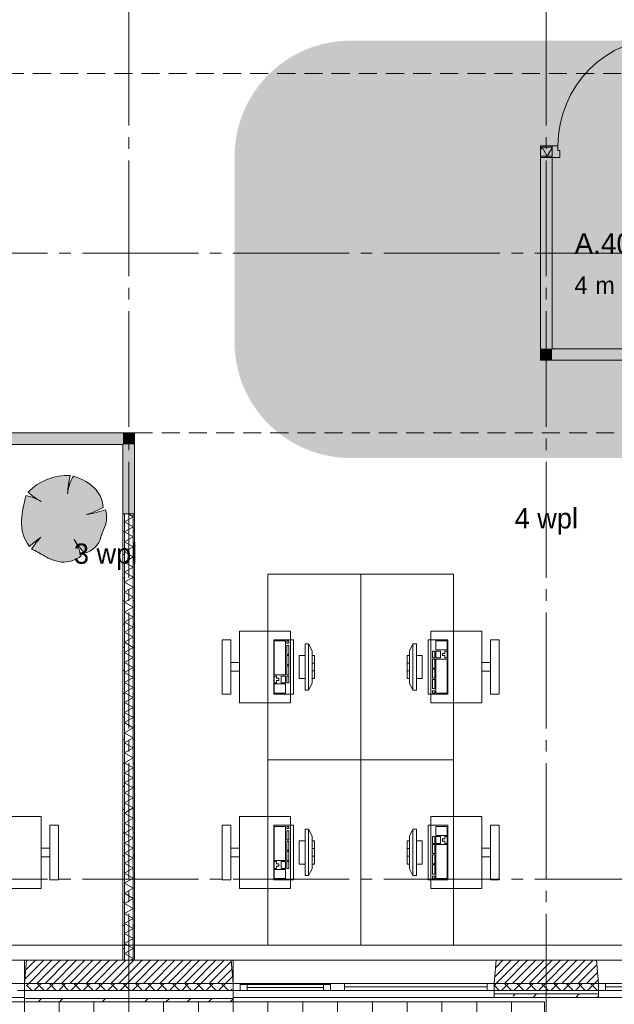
# Paper-space layout '19061B VOn 010b Plattegrond begane grond' of a CAD drawing. Header units: millimetres. Extents: x 10 to 1052, y 0 to 594.
# Tile 32 of 42: x 585 to 637, y 340 to 425. Entities that reach past the tile are written whole.
import ezdxf
from ezdxf.xclip import XClip

# ---------------------------------------------------------------- set-up
doc = ezdxf.new("R2010")
doc.units = ezdxf.units.MM
doc.header["$MEASUREMENT"] = 0
doc.header["$XCLIPFRAME"] = 0
for name, pattern in [('B0204', [13, 10, -1, 1, -1]), ('B0701', [2.3412, 1.56, -0.7812]), ('Wipeout_Contour', [1000, 0, -1000])]:
    doc.linetypes.add(name, pattern=pattern)
for name, color, linetype in [('21 Buitenwanden', 7, 'Continuous'), ('21 Buitenwanden Afdek-arcering', 7, 'Continuous'), ('21 Buitenwanden Doorsnede-arcering', 7, 'Continuous'), ('21 Buitenwanden Laagscheidingslijnen', 7, 'Continuous'), ('21 Buitenwanden Ramen', 7, 'Continuous'), ('23 Vloeren', 7, 'Continuous'), ('67 Radiatoren - lijn', 7, 'Continuous'), ('82 Interieur', 7, 'Continuous'), ('82 Interieur 2D arcering', 7, 'Continuous'), ('90 Terrein', 7, 'Continuous'), ('90 Terrein 2D arcering', 7, 'Continuous'), ('A Stramien', 7, 'Continuous'), ('New_21 Vliesgevels', 7, 'Continuous'), ('New_21 Vliesgevels Doorsnede-arcering', 7, 'Continuous'), ('New_22 NC Binnenwanden', 7, 'Continuous'), ('New_22 NC Binnenwanden Deuren', 7, 'Continuous'), ('New_22 NC Binnenwanden Doorsnede-arcering', 7, 'Continuous'), ('New_22 NC Binnenwanden Laagscheidingslijnen', 7, 'Continuous'), ('New_82 Interieur', 7, 'Continuous'), ('New_82 Interieur 2D arcering', 7, 'Continuous'), ('New_Z Ruimtebenaming', 7, 'Continuous'), ('Z Ruimtebenaming', 7, 'Continuous')]:
    doc.layers.add(name, color=color, linetype=linetype)
doc.styles.add('GENERATED_STYLE_2', font='txt')
doc.styles.add('GENERATED_STYLE_5', font='SkRg___.ttf')
pattern_1 = [(45, (162.7604, 134.7577), (-1.838478, 1.838478), []), (45, (161.8411, 135.677), (-1.838478, 1.838478), [1.95, -0.65, 0, -0.65])]
pattern_2 = [(45, (162.7604, 134.7577), (-0.5303301, 0.5303301), []), (135, (162.7604, 134.7577), (0.5303301, 0.5303301), [])]
pattern_3 = [(45, (162.76037, 134.7577), (-0.3535534, 0.3535534), [])]
pattern_4 = [(1e-14, (162.7604, 134.7577), (0, 2), [])]
pattern_5 = [(270, (162.7604, 134.7577), (2, 0), [])]

# ---------------------------------------------------------------- blocks, each defined once
blk = doc.blocks.new('*X68')
at = {"layer": 'New_22 NC Binnenwanden Doorsnede-arcering', "color": 7, "linetype": 'Continuous', "lineweight": 0}
for p, q in [((594.703, 382.258), (595.135, 382.008)), ((594.385, 381.575), (595.135, 382.008)), ((594.385, 381.575), (595.135, 381.142)), ((594.385, 380.709), (595.135, 381.142)), ((594.385, 380.709), (595.135, 380.276)), ((594.385, 379.843), (595.135, 380.276)), ((594.385, 379.843), (595.135, 379.41)), ((594.385, 378.977), (595.135, 379.41)), ((594.385, 378.977), (595.135, 378.544)), ((594.385, 378.111), (595.135, 378.544)), ((594.385, 378.111), (595.135, 377.678)), ((594.385, 377.245), (595.135, 377.678)), ((594.385, 377.245), (595.135, 376.812)), ((594.385, 376.379), (595.135, 376.812)), ((594.385, 376.379), (595.135, 375.946)), ((594.385, 375.513), (595.135, 375.946)), ((594.385, 375.513), (595.135, 375.08)), ((594.385, 374.647), (595.135, 375.08)), ((594.385, 374.647), (595.135, 374.214)), ((594.385, 373.781), (595.135, 374.214)), ((594.385, 373.781), (595.135, 373.348)), ((594.385, 372.915), (595.135, 373.348)), ((594.385, 372.915), (595.135, 372.482)), ((594.385, 372.049), (595.135, 372.482)), ((594.385, 372.049), (595.135, 371.616)), ((594.385, 371.183), (595.135, 371.616)), ((594.385, 371.183), (595.135, 370.75)), ((594.385, 370.317), (595.135, 370.75)), ((594.385, 370.317), (595.135, 369.884)), ((594.385, 369.451), (595.135, 369.884)), ((594.385, 369.451), (595.135, 369.018)), ((594.385, 368.585), (595.135, 369.018)), ((594.385, 368.585), (595.135, 368.152)), ((594.385, 367.719), (595.135, 368.152)), ((594.385, 367.719), (595.135, 367.286)), ((594.385, 366.853), (595.135, 367.286)), ((594.385, 366.853), (595.135, 366.42)), ((594.385, 365.987), (595.135, 366.42)), ((594.385, 365.987), (595.135, 365.553)), ((594.385, 365.12), (595.135, 365.553)), ((594.385, 365.12), (595.135, 364.687)), ((594.385, 364.254), (595.135, 364.687)), ((594.385, 364.254), (595.135, 363.821)), ((594.385, 363.388), (595.135, 363.821)), ((594.385, 363.388), (595.135, 362.955)), ((594.385, 362.522), (595.135, 362.955)), ((594.385, 362.522), (595.135, 362.089)), ((594.385, 361.656), (595.135, 362.089)), ((594.385, 361.656), (595.135, 361.223)), ((594.385, 360.79), (595.135, 361.223)), ((594.385, 360.79), (595.135, 360.357)), ((594.385, 359.924), (595.135, 360.357)), ((594.385, 359.924), (595.135, 359.491)), ((594.385, 359.058), (595.135, 359.491)), ((594.385, 359.058), (595.135, 358.625)), ((594.385, 358.192), (595.135, 358.625)), ((594.385, 358.192), (595.135, 357.759)), ((594.385, 357.326), (595.135, 357.759)), ((594.385, 357.326), (595.135, 356.893)), ((594.385, 356.46), (595.135, 356.893)), ((594.385, 356.46), (595.135, 356.027)), ((594.385, 355.594), (595.135, 356.027)), ((594.385, 355.594), (595.135, 355.161)), ((594.385, 354.728), (595.135, 355.161)), ((594.385, 354.728), (595.135, 354.295)), ((594.385, 353.862), (595.135, 354.295)), ((594.385, 353.862), (595.135, 353.429)), ((594.385, 352.996), (595.135, 353.429)), ((594.385, 352.996), (595.135, 352.563)), ((594.385, 352.13), (595.135, 352.563)), ((594.385, 352.13), (595.135, 351.697)), ((594.385, 351.264), (595.135, 351.697)), ((594.385, 351.264), (595.135, 350.831)), ((594.385, 350.398), (595.135, 350.831)), ((594.385, 350.398), (595.135, 349.965)), ((594.385, 349.532), (595.135, 349.965)), ((594.385, 349.532), (595.135, 349.099)), ((594.385, 348.666), (595.135, 349.099)), ((594.385, 348.666), (595.135, 348.233)), ((594.385, 347.8), (595.135, 348.233)), ((594.385, 347.8), (595.135, 347.367)), ((594.385, 346.934), (595.135, 347.367)), ((594.385, 346.934), (595.135, 346.501)), ((594.385, 346.068), (595.135, 346.501)), ((594.385, 346.068), (595.135, 345.635)), ((594.385, 345.202), (595.135, 345.635)), ((594.385, 345.202), (595.135, 344.769)), ((594.385, 344.336), (595.135, 344.769)), ((594.385, 344.336), (595.135, 343.903)), ((594.884, 343.758), (595.135, 343.903))]:
    blk.add_line(p, q, dxfattribs=at)
blk = doc.blocks.new('*X80')
at = {"layer": 'New_22 NC Binnenwanden Doorsnede-arcering', "color": 7, "linetype": 'Continuous', "lineweight": 0}
for p, q in [((630.414, 413.883), (630.26, 413.616)), ((630.414, 413.883), (630.847, 413.133)), ((631.26, 413.849), (630.847, 413.133))]:
    blk.add_line(p, q, dxfattribs=at)
blk = doc.blocks.new('Drawing_2_1', base_point=(162.76, 134.758))
at = {"layer": '21 Buitenwanden Doorsnede-arcering', "linetype": 'Continuous', "lineweight": 0, "true_color": 0x000000}
h = blk.add_hatch(dxfattribs=at)
h.set_pattern_fill('220_Gewapend_beton___pre_2B', color=18, style=0, pattern_type=2)
h.set_pattern_definition(pattern_3)
h.paths.add_polyline_path([(585.94, 341.758), (603.58, 341.758), (603.58, 343.758), (585.94, 343.758)])
h = blk.add_hatch(dxfattribs=at)
h.set_pattern_fill('220_Gewapend_beton___pre_2B', color=18, style=0, pattern_type=2)
h.set_pattern_definition(pattern_3)
h.paths.add_polyline_path([(626.435, 343.758), (626.26, 341.758), (635.26, 341.758), (635.085, 343.758)])
h = blk.add_hatch(dxfattribs=at)
h.set_pattern_fill('415_Isolatie_ruit_0001', color=18, style=0, pattern_type=2)
h.set_pattern_definition(pattern_2)
h.paths.add_polyline_path([(585.94, 341.158), (603.58, 341.158), (603.58, 341.758), (585.94, 341.758)])
h = blk.add_hatch(dxfattribs=at)
h.set_pattern_fill('415_Isolatie_ruit_0001', color=18, style=0, pattern_type=2)
h.set_pattern_definition(pattern_2)
h.paths.add_polyline_path([(626.26, 341.758), (626.26, 341.158), (635.26, 341.158), (635.26, 341.758)])
h = blk.add_hatch(dxfattribs=at)
h.set_pattern_fill('160_Natuursteen_0001', color=18, style=0, pattern_type=2)
h.set_pattern_definition(pattern_1)
h.paths.add_polyline_path([(626.26, 340.558), (635.26, 340.558), (635.26, 340.858), (626.26, 340.858)])
h = blk.add_hatch(dxfattribs=at)
h.set_pattern_fill('160_Natuursteen_0001', color=18, style=0, pattern_type=2)
h.set_pattern_definition(pattern_1)
h.paths.add_polyline_path([(585.76, 340.458), (585.76, 340.158), (585.94, 340.158), (585.94, 340.458)])
h = blk.add_hatch(dxfattribs=at)
h.set_pattern_fill('160_Natuursteen_0001', color=18, style=0, pattern_type=2)
h.set_pattern_definition(pattern_1)
h.paths.add_polyline_path([(585.94, 340.158), (603.58, 340.158), (603.58, 340.458), (585.94, 340.458)])
h = blk.add_hatch(dxfattribs=at)
h.set_pattern_fill('160_Natuursteen_0001', color=18, style=0, pattern_type=2)
h.set_pattern_definition(pattern_1)
h.paths.add_polyline_path([(603.58, 340.158), (603.76, 340.158), (603.76, 340.458), (603.58, 340.458)])
at = {"layer": '82 Interieur 2D arcering', "linetype": 'Continuous', "lineweight": 0, "true_color": 0xc9b395}
blk.add_hatch(color=253, dxfattribs=at).paths.add_polyline_path([(603.883, 397.083, 0.414214), (613.883, 387.083), (720.533, 387.083, 0.414214), (730.533, 397.083), (730.533, 413.083, 0.414214), (720.533, 423.083), (613.883, 423.083, 0.414214), (603.883, 413.083)])
at = {"layer": '90 Terrein 2D arcering', "linetype": 'Continuous', "lineweight": 0, "true_color": 0x8d999c}
h = blk.add_hatch(dxfattribs=at)
h.set_pattern_fill('950_Raster_300_0001', color=252, style=0, pattern_type=2)
h.set_pattern_definition([(0, (162.7604, 134.7577), (0, 3), []), (90, (162.7604, 134.7577), (-3, 0), [])])
h.paths.add_polyline_path([(290.36, 170.758), (522.76, 170.758), (522.76, 206.758), (522.76, 314.758), (630.61, 314.758), (630.61, 340.158), (486.914, 340.158), (486.914, 339.577), (486.914, 242.613), (391.265, 242.613), (351.26, 242.714, -1), (316.26, 242.715), (290.36, 242.613)])
at = {"layer": 'New_21 Vliesgevels Doorsnede-arcering', "linetype": 'Continuous', "lineweight": 0, "true_color": 0x80e2d7}
for points in [[(631.26, 396.508), (631.26, 413.008), (630.26, 413.008), (630.26, 396.508)], [(631.26, 396.508), (630.26, 395.508), (631.26, 395.508)], [(631.26, 396.508), (630.26, 396.508), (630.26, 395.508)], [(631.26, 395.508), (654.26, 395.508), (654.26, 396.508), (631.26, 396.508)], [(554.046, 389.258), (554.046, 388.258), (594.26, 388.258), (594.26, 389.258)], [(594.26, 388.258), (595.26, 388.258), (595.26, 389.258)], [(594.26, 388.258), (595.26, 389.258), (594.26, 389.258)], [(594.26, 388.258), (594.26, 382.258), (595.26, 382.258), (595.26, 388.258)]]:
    blk.add_hatch(color=121, dxfattribs=at).paths.add_polyline_path(points)
at = {"layer": 'New_22 NC Binnenwanden Doorsnede-arcering', "linetype": 'Continuous', "lineweight": 0, "true_color": 0x000000}
h = blk.add_hatch(dxfattribs=at)
h.set_pattern_fill('930_Lijnen_vert_200_0001', color=18, style=0, pattern_type=2)
h.set_pattern_definition(pattern_5)
h.paths.add_polyline_path([(630.26, 414.008), (630.26, 413.883), (631.26, 413.883), (631.26, 414.008)])
h = blk.add_hatch(dxfattribs=at)
h.set_pattern_fill('930_Lijnen_vert_200_0001', color=18, style=0, pattern_type=2)
h.set_pattern_definition(pattern_5)
h.paths.add_polyline_path([(630.26, 413.133), (630.26, 413.008), (631.26, 413.008), (631.26, 413.133)])
h = blk.add_hatch(dxfattribs=at)
h.set_pattern_fill('930_Lijnen_vert_200_0001', color=18, style=0, pattern_type=2)
h.set_pattern_definition(pattern_4)
h.paths.add_polyline_path([(594.26, 382.258), (594.26, 343.758), (594.385, 343.758), (594.385, 382.258)])
h = blk.add_hatch(dxfattribs=at)
h.set_pattern_fill('930_Lijnen_vert_200_0001', color=18, style=0, pattern_type=2)
h.set_pattern_definition(pattern_4)
h.paths.add_polyline_path([(595.26, 343.758), (595.26, 382.258), (595.135, 382.258), (595.135, 343.758)])
at = {"layer": 'New_82 Interieur 2D arcering', "linetype": 'Continuous', "lineweight": 0, "true_color": 0xc2df8b}
blk.add_hatch(color=71, dxfattribs=at).paths.add_polyline_path([(585.508, 381.707, 0.176271), (586.191, 379.453, -0.009616), (587.174, 380.249, 0.030984), (586.379, 379.244, -0.00375), (587.475, 378.643, 0.102387), (588.935, 378.111, 0.189926), (590.669, 378.634, 0.058172), (590.058, 380.05, 0.060987), (590.985, 378.859, 0.261493), (592.365, 380.276, -0.023868), (592.593, 380.894, 0.176093), (592.765, 382.618, -0.033475), (591.117, 382.205, 0.059133), (592.542, 382.817, 0.165491), (591.942, 384.339, 0.138163), (589.984, 385.519, 0.1048), (589.492, 384.154, -0.01602), (589.704, 385.577, 0.21157), (586.082, 384.143, 0.067145), (587.084, 383.409, 0.060036), (585.905, 383.839, 0.048896)])
at = {"layer": '21 Buitenwanden', "color": 3, "linetype": 'Continuous', "lineweight": 0}
for p, q in [((585.766, 341.758), (585.941, 343.758)), ((603.76, 341.758), (603.585, 343.758)), ((626.26, 341.758), (626.435, 343.758)), ((635.26, 341.758), (635.085, 343.758))]:
    blk.add_line(p, q, dxfattribs=at)
at = {"layer": '21 Buitenwanden', "color": 1, "linetype": 'Continuous', "lineweight": 0}
for p, q in [((585.766, 341.158), (585.766, 341.758)), ((603.76, 341.158), (603.76, 341.758)), ((626.26, 341.158), (626.26, 341.758)), ((635.26, 341.158), (635.26, 341.758))]:
    blk.add_line(p, q, dxfattribs=at)
at = {"layer": '21 Buitenwanden', "color": 9, "linetype": 'Continuous', "lineweight": 0}
for p, q in [((585.766, 340.858), (585.766, 341.158)), ((603.76, 340.858), (603.76, 341.158)), ((626.26, 340.858), (626.26, 341.158)), ((635.26, 340.858), (635.26, 341.158))]:
    blk.add_line(p, q, dxfattribs=at)
at = {"layer": '21 Buitenwanden', "color": 2, "linetype": 'Continuous', "lineweight": 0}
for p, q in [((585.766, 340.558), (585.766, 340.858)), ((603.76, 340.558), (603.76, 340.858)), ((626.26, 340.558), (626.26, 340.858)), ((635.26, 340.558), (635.26, 340.858))]:
    blk.add_line(p, q, dxfattribs=at)
at = {"layer": '21 Buitenwanden', "color": 3, "linetype": 'Continuous', "lineweight": 0, "flags": 128}
for points in [[(603.58, 343.758), (585.94, 343.758)], [(635.085, 343.758), (626.435, 343.758)]]:
    blk.add_lwpolyline(points, dxfattribs=at)
at = {"layer": '21 Buitenwanden', "color": 2, "linetype": 'Continuous', "lineweight": 0, "flags": 128}
for points in [[(585.94, 340.158), (603.58, 340.158)], [(626.26, 340.558), (635.26, 340.558)]]:
    blk.add_lwpolyline(points, dxfattribs=at)
at = {"layer": '21 Buitenwanden Laagscheidingslijnen', "color": 3, "linetype": 'Continuous', "lineweight": 0}
for p, q in [((585.94, 341.758), (603.58, 341.758)), ((626.26, 341.758), (635.26, 341.758))]:
    blk.add_line(p, q, dxfattribs=at)
at = {"layer": '21 Buitenwanden Laagscheidingslijnen', "color": 1, "linetype": 'Continuous', "lineweight": 0}
for p, q in [((585.76, 341.158), (585.94, 341.158)), ((585.94, 341.158), (603.58, 341.158)), ((603.58, 341.158), (603.76, 341.158)), ((626.26, 341.158), (635.26, 341.158))]:
    blk.add_line(p, q, dxfattribs=at)
at = {"layer": '21 Buitenwanden Laagscheidingslijnen', "color": 2, "linetype": 'Continuous', "lineweight": 0}
for p, q in [((626.26, 340.858), (635.26, 340.858)), ((585.76, 340.458), (585.94, 340.458)), ((585.94, 340.458), (603.58, 340.458)), ((603.58, 340.458), (603.76, 340.458))]:
    blk.add_line(p, q, dxfattribs=at)
at = {"layer": '21 Buitenwanden Ramen', "color": 9, "linetype": 'Continuous', "lineweight": 0}
for p, q in [((585.941, 343.758), (576.76, 343.758)), ((603.585, 343.758), (612.76, 343.758)), ((612.76, 343.758), (626.435, 343.758)), ((648.76, 343.758), (635.085, 343.758)), ((612.16, 341.758), (604.36, 341.758)), ((585.76, 341.158), (585.76, 340.458)), ((585.766, 340.858), (585.766, 341.158)), ((603.76, 340.858), (603.76, 341.158)), ((603.76, 340.458), (603.76, 341.158)), ((604.96, 341.158), (611.56, 341.158)), ((626.26, 340.858), (626.26, 341.158)), ((635.26, 340.858), (635.26, 341.158)), ((585.766, 340.558), (576.76, 340.558)), ((603.76, 340.558), (612.76, 340.558)), ((612.76, 340.558), (626.26, 340.558)), ((648.76, 340.558), (635.26, 340.558))]:
    blk.add_line(p, q, dxfattribs=at)
at = {"layer": '21 Buitenwanden Ramen', "color": 3, "linetype": 'Continuous', "lineweight": 0}
for p, q in [((585.766, 341.758), (585.941, 343.758)), ((603.76, 341.758), (603.585, 343.758)), ((626.26, 341.758), (626.435, 343.758)), ((635.26, 341.758), (635.085, 343.758))]:
    blk.add_line(p, q, dxfattribs=at)
at = {"layer": '21 Buitenwanden Ramen', "color": 1, "linetype": 'Continuous', "lineweight": 0}
for p, q in [((585.166, 341.758), (585.766, 341.758)), ((585.766, 341.158), (585.766, 341.758)), ((585.766, 341.158), (585.766, 341.758)), ((604.36, 341.758), (603.76, 341.758)), ((603.76, 341.158), (603.76, 341.758)), ((603.76, 341.158), (603.76, 341.758)), ((604.36, 341.658), (604.36, 341.758)), ((604.36, 341.158), (604.36, 341.658)), ((604.96, 341.658), (604.36, 341.658)), ((604.36, 341.658), (604.36, 341.158)), ((604.96, 341.158), (604.96, 341.658)), ((611.56, 341.658), (604.96, 341.658)), ((612.16, 341.658), (611.56, 341.658)), ((611.56, 341.658), (611.56, 341.158)), ((612.76, 341.758), (612.16, 341.758)), ((612.16, 341.758), (612.16, 341.658)), ((612.16, 341.658), (612.16, 341.158)), ((612.16, 341.158), (612.16, 341.658)), ((613.36, 341.758), (612.76, 341.758)), ((613.36, 341.158), (613.36, 341.758)), ((625.66, 341.758), (613.36, 341.758)), ((613.36, 341.458), (625.66, 341.458)), ((626.26, 341.758), (625.66, 341.758)), ((625.66, 341.758), (625.66, 341.158)), ((626.26, 341.158), (626.26, 341.758)), ((626.26, 341.158), (626.26, 341.758)), ((635.26, 341.758), (635.86, 341.758)), ((635.26, 341.158), (635.26, 341.758)), ((635.26, 341.158), (635.26, 341.758)), ((635.86, 341.758), (635.86, 341.158)), ((635.86, 341.758), (648.16, 341.758)), ((648.16, 341.458), (635.86, 341.458)), ((585.766, 341.158), (585.166, 341.158)), ((603.76, 341.158), (604.36, 341.158)), ((604.36, 341.158), (604.96, 341.158)), ((604.96, 341.408), (611.56, 341.408)), ((604.96, 341.158), (611.56, 341.158)), ((611.56, 341.158), (612.16, 341.158)), ((612.16, 341.158), (612.76, 341.158)), ((612.76, 341.158), (613.36, 341.158)), ((613.36, 341.158), (625.66, 341.158)), ((625.66, 341.158), (626.26, 341.158)), ((635.86, 341.158), (635.26, 341.158)), ((648.16, 341.158), (635.86, 341.158))]:
    blk.add_line(p, q, dxfattribs=at)
at = {"layer": '21 Buitenwanden Ramen', "color": 2, "linetype": 'Continuous', "lineweight": 0}
for p, q in [((585.766, 340.558), (585.766, 340.858)), ((603.76, 340.558), (603.76, 340.858)), ((626.26, 340.558), (626.26, 340.858)), ((635.26, 340.558), (635.26, 340.858)), ((585.76, 340.458), (585.76, 340.158)), ((585.76, 340.158), (585.94, 340.158)), ((603.58, 340.158), (603.76, 340.158)), ((603.76, 340.158), (603.76, 340.458))]:
    blk.add_line(p, q, dxfattribs=at)
at = {"layer": '23 Vloeren', "color": 1, "linetype": 'Continuous', "lineweight": 0, "flags": 128}
blk.add_lwpolyline([(164.76, 474.758), (164.76, 136.758), (286.76, 136.758), (286.76, 356.208), (323.76, 356.208), (353.76, 356.208), (380.76, 356.208), (380.76, 341.758), (808.76, 341.758), (808.76, 465.758), (380.76, 465.758), (380.76, 453.258), (286.76, 453.258), (286.76, 474.758)], close=True, dxfattribs=at)
at = {"layer": '67 Radiatoren - lijn', "color": 9, "linetype": 'Continuous', "lineweight": 0, "flags": 128}
blk.add_lwpolyline([(380.76, 345.058), (807.46, 345.058), (807.46, 386.758)], dxfattribs=at)
at = {"layer": '90 Terrein', "color": 9, "linetype": 'Continuous', "lineweight": 0, "flags": 128}
blk.add_lwpolyline([(290.36, 170.758), (290.36, 242.613), (316.26, 242.715, 1), (351.26, 242.714), (391.265, 242.613), (486.914, 242.613), (486.914, 339.577), (486.914, 340.158), (630.61, 340.158), (630.61, 314.758), (522.76, 314.758), (522.76, 206.758), (522.76, 170.758)], format="xyb", close=True, dxfattribs=at)
at = {"layer": 'A Stramien', "color": 9, "linetype": 'B0204', "lineweight": 0}
for p, q in [((594.76, 516.758), (594.76, 94.758)), ((630.76, 516.758), (630.76, 94.758)), ((122.76, 404.758), (850.76, 404.758)), ((122.76, 350.758), (850.76, 350.758)), ((122.76, 341.758), (850.76, 341.758))]:
    blk.add_line(p, q, dxfattribs=at)
at = {"layer": 'New_21 Vliesgevels', "color": 1, "linetype": 'Continuous', "lineweight": 0, "flags": 128}
for points in [[(630.26, 413.008), (630.26, 395.508)], [(631.26, 413.008), (630.26, 413.008)], [(631.26, 396.508), (631.26, 413.008)], [(654.26, 396.508), (631.26, 396.508)], [(630.26, 395.508), (631.26, 395.508)], [(631.26, 395.508), (654.26, 395.508)], [(595.26, 389.258), (554.046, 389.258)], [(595.26, 389.258), (595.26, 388.258)], [(554.046, 388.258), (594.26, 388.258)], [(594.26, 388.258), (594.26, 382.258)], [(595.26, 382.258), (595.26, 388.258)], [(595.26, 382.258), (594.26, 382.258)]]:
    blk.add_lwpolyline(points, dxfattribs=at)
at = {"layer": 'New_22 NC Binnenwanden', "color": 1, "linetype": 'Continuous', "lineweight": 0}
for p, q in [((631.26, 414.008), (631.26, 413.883)), ((631.26, 413.883), (631.26, 413.133)), ((631.26, 413.133), (631.26, 413.008))]:
    blk.add_line(p, q, dxfattribs=at)
at = {"layer": 'New_22 NC Binnenwanden', "color": 1, "linetype": 'Continuous', "lineweight": 0, "flags": 128}
for points in [[(631.26, 414.008), (630.26, 414.008)], [(630.26, 414.008), (630.26, 413.883)], [(630.26, 413.883), (630.26, 413.133)], [(630.26, 413.133), (630.26, 413.008)], [(630.26, 413.008), (631.26, 413.008)], [(595.26, 382.258), (594.26, 382.258)], [(594.26, 382.258), (594.26, 343.758)], [(595.26, 343.758), (595.26, 382.258)], [(594.26, 343.758), (595.26, 343.758)]]:
    blk.add_lwpolyline(points, dxfattribs=at)
at = {"layer": 'New_22 NC Binnenwanden Deuren', "color": 1, "linetype": 'Continuous', "lineweight": 0}
for p, q in [((631.76, 414.008), (631.26, 414.008)), ((631.26, 414.008), (631.26, 413.008)), ((631.26, 414.008), (631.26, 413.883)), ((631.26, 414.008), (631.26, 413.883)), ((631.26, 413.883), (631.26, 413.133)), ((631.26, 413.883), (631.26, 413.133)), ((631.76, 413.608), (631.76, 414.008)), ((631.26, 413.133), (631.26, 413.008)), ((631.26, 413.133), (631.26, 413.008)), ((631.26, 413.008), (631.93, 413.008)), ((631.93, 413.608), (631.76, 413.608)), ((631.93, 413.008), (631.93, 413.608))]:
    blk.add_line(p, q, dxfattribs=at)
blk.add_arc((641.1, 414.008), 9.34, 90, 180, dxfattribs=at)
at = {"layer": 'New_22 NC Binnenwanden Laagscheidingslijnen', "color": 1, "linetype": 'Continuous', "lineweight": 0}
for p, q in [((631.26, 413.883), (630.26, 413.883)), ((630.26, 413.133), (631.26, 413.133)), ((594.385, 382.258), (594.385, 343.758)), ((595.135, 343.758), (595.135, 382.258))]:
    blk.add_line(p, q, dxfattribs=at)
at = {"layer": 'New_82 Interieur', "color": 1, "linetype": 'Continuous', "lineweight": 0}
for p, q in [((607.309, 371.31), (607.309, 368.372)), ((608.279, 371.31), (607.309, 371.31)), ((608.279, 368.372), (608.279, 371.31)), ((608.376, 371.31), (608.376, 371.114)), ((608.569, 371.31), (608.376, 371.31)), ((608.569, 371.114), (608.569, 371.31)), ((622.212, 371.31), (621.242, 371.31)), ((621.242, 371.31), (621.242, 370.527)), ((622.212, 370.527), (622.212, 371.31)), ((608.376, 371.114), (608.569, 371.114)), ((608.376, 370.918), (608.376, 370.135)), ((608.569, 370.918), (608.376, 370.918)), ((608.569, 370.135), (608.569, 370.918)), ((609.96, 371.058), (609.96, 367.058)), ((610.26, 371.058), (609.96, 371.058)), ((610.26, 367.058), (610.26, 371.058)), ((610.26, 371.058), (610.56, 370.458)), ((610.56, 370.458), (610.56, 367.658)), ((619.26, 371.058), (618.96, 370.458)), ((618.96, 367.658), (618.96, 370.458)), ((619.56, 371.058), (619.26, 371.058)), ((619.26, 371.058), (619.26, 367.058)), ((619.56, 367.058), (619.56, 371.058)), ((621.145, 370.429), (620.951, 370.429)), ((620.951, 370.429), (620.951, 369.841)), ((621.145, 369.841), (621.145, 370.429)), ((621.242, 370.527), (622.212, 370.527)), ((621.63, 370.429), (621.242, 370.429)), ((621.242, 370.429), (621.242, 369.841)), ((621.63, 369.841), (621.63, 370.429)), ((622.212, 370.429), (622.018, 370.429)), ((622.018, 370.429), (622.018, 370.233)), ((622.212, 369.841), (622.212, 370.429)), ((608.376, 370.135), (608.569, 370.135)), ((608.376, 370.037), (608.376, 369.254)), ((608.569, 370.037), (608.376, 370.037)), ((608.569, 369.254), (608.569, 370.037)), ((609.46, 370.058), (609.46, 368.058)), ((609.96, 370.058), (609.46, 370.058)), ((609.96, 368.058), (609.96, 370.058)), ((610.56, 370.058), (610.56, 368.058)), ((610.76, 370.058), (610.56, 370.058)), ((610.76, 368.058), (610.76, 370.058)), ((618.96, 370.058), (618.76, 370.058)), ((618.76, 370.058), (618.76, 368.058)), ((618.96, 368.058), (618.96, 370.058)), ((620.06, 370.058), (619.56, 370.058)), ((619.56, 370.058), (619.56, 368.058)), ((620.06, 368.058), (620.06, 370.058)), ((620.951, 369.841), (621.145, 369.841)), ((621.145, 369.743), (620.951, 369.743)), ((620.951, 369.743), (620.951, 368.96)), ((621.145, 368.96), (621.145, 369.743)), ((621.242, 369.841), (621.63, 369.841)), ((622.212, 369.743), (621.242, 369.743)), ((621.242, 369.743), (621.242, 366.806)), ((622.018, 370.233), (621.824, 370.233)), ((621.824, 370.233), (621.824, 370.037)), ((621.824, 370.037), (622.018, 370.037)), ((622.018, 370.037), (622.018, 369.841)), ((622.018, 369.841), (622.212, 369.841)), ((622.212, 366.806), (622.212, 369.743)), ((608.376, 369.254), (608.569, 369.254)), ((608.376, 369.156), (608.376, 368.372)), ((608.569, 369.156), (608.376, 369.156)), ((608.569, 368.372), (608.569, 369.156)), ((610.56, 369.391), (610.76, 369.391)), ((610.56, 368.724), (610.76, 368.724)), ((618.96, 369.391), (618.76, 369.391)), ((618.96, 368.724), (618.76, 368.724)), ((620.951, 368.96), (621.145, 368.96)), ((621.145, 368.862), (620.951, 368.862)), ((620.951, 368.862), (620.951, 368.079)), ((621.145, 368.079), (621.145, 368.862)), ((607.309, 368.372), (608.279, 368.372)), ((607.309, 368.274), (607.309, 367.687)), ((607.503, 368.274), (607.309, 368.274)), ((607.503, 368.079), (607.503, 368.274)), ((607.697, 368.079), (607.503, 368.079)), ((607.503, 367.687), (607.503, 367.883)), ((607.503, 367.883), (607.697, 367.883)), ((607.697, 367.883), (607.697, 368.079)), ((607.891, 368.274), (607.891, 367.687)), ((608.279, 368.274), (607.891, 368.274)), ((608.279, 367.687), (608.279, 368.274)), ((608.376, 368.372), (608.569, 368.372)), ((608.376, 368.274), (608.376, 367.687)), ((608.569, 368.274), (608.376, 368.274)), ((608.569, 367.687), (608.569, 368.274)), ((609.46, 368.058), (609.96, 368.058)), ((610.56, 368.058), (610.76, 368.058)), ((618.76, 368.058), (618.96, 368.058)), ((619.56, 368.058), (620.06, 368.058)), ((620.951, 368.079), (621.145, 368.079)), ((621.145, 367.981), (620.951, 367.981)), ((620.951, 367.981), (620.951, 367.197)), ((621.145, 367.197), (621.145, 367.981)), ((607.309, 367.687), (607.503, 367.687)), ((607.309, 367.589), (607.309, 366.806)), ((608.279, 367.589), (607.309, 367.589)), ((607.891, 367.687), (608.279, 367.687)), ((608.279, 366.806), (608.279, 367.589)), ((608.376, 367.687), (608.569, 367.687)), ((609.96, 367.058), (610.26, 367.058)), ((610.26, 367.058), (610.56, 367.658)), ((619.26, 367.058), (618.96, 367.658)), ((619.26, 367.058), (619.56, 367.058)), ((620.951, 367.197), (621.145, 367.197)), ((621.145, 367.002), (620.951, 367.002)), ((620.951, 367.002), (620.951, 366.806)), ((621.145, 366.806), (621.145, 367.002)), ((607.309, 366.806), (608.279, 366.806)), ((620.951, 366.806), (621.145, 366.806)), ((621.242, 366.806), (622.212, 366.806)), ((607.309, 355.31), (607.309, 352.372)), ((608.279, 355.31), (607.309, 355.31)), ((608.279, 352.372), (608.279, 355.31)), ((608.376, 355.31), (608.376, 355.114)), ((608.569, 355.31), (608.376, 355.31)), ((608.376, 355.114), (608.569, 355.114)), ((608.569, 355.114), (608.569, 355.31)), ((609.96, 355.058), (609.96, 351.058)), ((610.26, 355.058), (609.96, 355.058)), ((610.26, 351.058), (610.26, 355.058)), ((610.26, 355.058), (610.56, 354.458)), ((619.26, 355.058), (618.96, 354.458)), ((619.56, 355.058), (619.26, 355.058)), ((619.26, 355.058), (619.26, 351.058)), ((619.56, 351.058), (619.56, 355.058)), ((622.212, 355.31), (621.242, 355.31)), ((621.242, 355.31), (621.242, 354.527)), ((622.212, 354.527), (622.212, 355.31)), ((608.376, 354.918), (608.376, 354.135)), ((608.569, 354.918), (608.376, 354.918)), ((608.569, 354.135), (608.569, 354.918)), ((610.56, 354.458), (610.56, 351.658)), ((618.96, 351.658), (618.96, 354.458)), ((621.145, 354.429), (620.951, 354.429)), ((620.951, 354.429), (620.951, 353.841)), ((621.145, 353.841), (621.145, 354.429)), ((621.242, 354.527), (622.212, 354.527)), ((621.63, 354.429), (621.242, 354.429)), ((621.242, 354.429), (621.242, 353.841)), ((621.63, 353.841), (621.63, 354.429)), ((622.018, 354.233), (621.824, 354.233)), ((621.824, 354.233), (621.824, 354.037)), ((622.212, 354.429), (622.018, 354.429)), ((622.018, 354.429), (622.018, 354.233)), ((622.212, 353.841), (622.212, 354.429)), ((608.376, 354.135), (608.569, 354.135)), ((608.376, 354.037), (608.376, 353.254)), ((608.569, 354.037), (608.376, 354.037)), ((608.569, 353.254), (608.569, 354.037)), ((609.46, 354.058), (609.46, 352.058)), ((609.96, 354.058), (609.46, 354.058)), ((609.96, 352.058), (609.96, 354.058)), ((610.56, 354.058), (610.56, 352.058)), ((610.76, 354.058), (610.56, 354.058)), ((610.56, 353.391), (610.76, 353.391)), ((610.76, 352.058), (610.76, 354.058)), ((618.96, 354.058), (618.76, 354.058)), ((618.76, 354.058), (618.76, 352.058)), ((618.96, 353.391), (618.76, 353.391)), ((618.96, 352.058), (618.96, 354.058)), ((620.06, 354.058), (619.56, 354.058)), ((619.56, 354.058), (619.56, 352.058)), ((620.06, 352.058), (620.06, 354.058)), ((620.951, 353.841), (621.145, 353.841)), ((621.145, 353.743), (620.951, 353.743)), ((620.951, 353.743), (620.951, 352.96)), ((621.145, 352.96), (621.145, 353.743)), ((621.242, 353.841), (621.63, 353.841)), ((622.212, 353.743), (621.242, 353.743)), ((621.242, 353.743), (621.242, 350.806)), ((621.824, 354.037), (622.018, 354.037)), ((622.018, 354.037), (622.018, 353.841)), ((622.018, 353.841), (622.212, 353.841)), ((622.212, 350.806), (622.212, 353.743)), ((608.376, 353.254), (608.569, 353.254)), ((608.376, 353.156), (608.376, 352.372)), ((608.569, 353.156), (608.376, 353.156)), ((608.569, 352.372), (608.569, 353.156)), ((610.56, 352.724), (610.76, 352.724)), ((618.96, 352.724), (618.76, 352.724)), ((620.951, 352.96), (621.145, 352.96)), ((621.145, 352.862), (620.951, 352.862)), ((620.951, 352.862), (620.951, 352.079)), ((621.145, 352.079), (621.145, 352.862)), ((607.309, 352.372), (608.279, 352.372)), ((607.309, 352.274), (607.309, 351.687)), ((607.503, 352.274), (607.309, 352.274)), ((607.309, 351.687), (607.503, 351.687)), ((607.503, 352.079), (607.503, 352.274)), ((607.697, 352.079), (607.503, 352.079)), ((607.503, 351.687), (607.503, 351.883)), ((607.503, 351.883), (607.697, 351.883)), ((607.697, 351.883), (607.697, 352.079)), ((607.891, 352.274), (607.891, 351.687)), ((608.279, 352.274), (607.891, 352.274)), ((607.891, 351.687), (608.279, 351.687)), ((608.279, 351.687), (608.279, 352.274)), ((608.376, 352.372), (608.569, 352.372)), ((608.376, 352.274), (608.376, 351.687)), ((608.569, 352.274), (608.376, 352.274)), ((608.376, 351.687), (608.569, 351.687)), ((608.569, 351.687), (608.569, 352.274)), ((609.46, 352.058), (609.96, 352.058)), ((610.26, 351.058), (610.56, 351.658)), ((610.56, 352.058), (610.76, 352.058)), ((618.76, 352.058), (618.96, 352.058)), ((619.26, 351.058), (618.96, 351.658)), ((619.56, 352.058), (620.06, 352.058)), ((620.951, 352.079), (621.145, 352.079)), ((621.145, 351.981), (620.951, 351.981)), ((620.951, 351.981), (620.951, 351.197)), ((621.145, 351.197), (621.145, 351.981)), ((607.309, 351.589), (607.309, 350.806)), ((608.279, 351.589), (607.309, 351.589)), ((607.309, 350.806), (608.279, 350.806)), ((608.279, 350.806), (608.279, 351.589)), ((609.96, 351.058), (610.26, 351.058)), ((619.26, 351.058), (619.56, 351.058)), ((620.951, 351.197), (621.145, 351.197)), ((621.145, 351.002), (620.951, 351.002)), ((620.951, 351.002), (620.951, 350.806)), ((620.951, 350.806), (621.145, 350.806)), ((621.145, 350.806), (621.145, 351.002)), ((621.242, 350.806), (622.212, 350.806))]:
    blk.add_line(p, q, dxfattribs=at)
at = {"layer": 'New_82 Interieur', "color": 1, "linetype": 'Continuous', "lineweight": 0, "flags": 128}
for points in [[(614.76, 361.058), (614.76, 377.058), (606.76, 377.058), (606.76, 361.058)], [(614.76, 361.058), (614.76, 377.058), (622.76, 377.058), (622.76, 361.058)], [(608.71, 365.958), (608.71, 372.158), (604.31, 372.158), (604.31, 365.958)], [(620.81, 365.958), (620.81, 372.158), (625.21, 372.158), (625.21, 365.958)], [(602.81, 366.708), (603.56, 366.708), (603.56, 371.408), (602.81, 371.408)], [(608.96, 371.408), (607.26, 371.408), (607.26, 366.708), (608.96, 366.708)], [(620.56, 366.708), (622.26, 366.708), (622.26, 371.408), (620.56, 371.408)], [(626.71, 366.708), (625.96, 366.708), (625.96, 371.408), (626.71, 371.408)], [(604.31, 369.433), (603.56, 369.433), (603.56, 368.683), (604.31, 368.683)], [(625.21, 369.433), (625.96, 369.433), (625.96, 368.683), (625.21, 368.683)], [(614.76, 345.058), (614.76, 361.058), (606.76, 361.058), (606.76, 345.058)], [(614.76, 345.058), (614.76, 361.058), (622.76, 361.058), (622.76, 345.058)], [(582.81, 349.958), (582.81, 356.158), (587.21, 356.158), (587.21, 349.958)], [(608.71, 349.958), (608.71, 356.158), (604.31, 356.158), (604.31, 349.958)], [(620.81, 349.958), (620.81, 356.158), (625.21, 356.158), (625.21, 349.958)], [(588.71, 350.708), (587.96, 350.708), (587.96, 355.408), (588.71, 355.408)], [(602.81, 350.708), (603.56, 350.708), (603.56, 355.408), (602.81, 355.408)], [(608.96, 355.408), (607.26, 355.408), (607.26, 350.708), (608.96, 350.708)], [(620.56, 350.708), (622.26, 350.708), (622.26, 355.408), (620.56, 355.408)], [(626.71, 350.708), (625.96, 350.708), (625.96, 355.408), (626.71, 355.408)], [(587.21, 353.433), (587.96, 353.433), (587.96, 352.683), (587.21, 352.683)], [(604.31, 353.433), (603.56, 353.433), (603.56, 352.683), (604.31, 352.683)], [(625.21, 353.433), (625.96, 353.433), (625.96, 352.683), (625.21, 352.683)]]:
    blk.add_lwpolyline(points, close=True, dxfattribs=at)
at = {"layer": 'New_82 Interieur', "color": 1, "linetype": 'Continuous', "lineweight": 0}
for centre, radius, start, end in [((589.512, 380.771), 4.81, 87.7038, 135.48736), ((611.799, 381.543), 22.46, 169.65365, 173.76508), ((592.958, 383.675), 3.499, 148.20098, 174.95785), ((588.869, 381.454), 4.215, 43.1971, 74.66255), ((589.304, 387.49), 4.646, 226.083, 243.17586), ((590.005, 382.696), 2.54, 2.73075, 40.31778), ((596.584, 380.752), 11.117, 163.87482, 175.07211), ((584.708, 378.731), 5.246, 61.54717, 76.8198), ((589.254, 388.515), 6.579, 286.44619, 299.98266), ((588.862, 394.709), 12.706, 280.22462, 287.89364), ((590.307, 381.993), 2.536, 334.319, 14.26694), ((588.947, 381.518), 3.444, 176.86144, 216.849), ((598.953, 378.2), 6.907, 157.04018, 162.50924), ((607.379, 354.302), 32.886, 127.90827, 130.11211), ((594.872, 373.337), 10.346, 138.07974, 145.17855), ((595.386, 383.238), 6.208, 210.89509, 224.85488), ((584.299, 376.726), 6.649, 16.68068, 29.99765), ((590.413, 380.797), 2.02, 286.42274, 345.04), ((546.847, 305.89), 83.329, 60.81982, 61.67915), ((589.491, 381.906), 3.835, 238.28412, 261.66797), ((589.138, 380.573), 2.47, 265.2902, 308.30559)]:
    blk.add_arc(centre, radius, start, end, dxfattribs=at)
at = {"layer": 'New_Z Ruimtebenaming', "color": 9, "linetype": 'B0701', "lineweight": 0, "flags": 128}
for points in [[(749.6, 420.258), (487.26, 420.258)], [(595.26, 389.258), (749.6, 389.258)]]:
    blk.add_lwpolyline(points, dxfattribs=at)
at = {"layer": 'Z Ruimtebenaming', "color": 4, "linetype": 'Continuous', "lineweight": 0}
for name in ['*X80', '*X68']:
    blk.add_blockref(name, (0, 0), dxfattribs=at)
at = {"layer": '82 Interieur', "color": 9, "linetype": 'Continuous', "lineweight": 0, "char_height": 1.75, "attachment_point": 8, "style": 'GENERATED_STYLE_5'}
for s, insert in [('\\A1;{\\pqc;\\fSanuk-Regular|b0|i0|c0|p2;4\\fSanuk-Regular|b0|i0|c0|p2; wpl}', (630.76, 380.48)), ('\\A1;{\\pqc;\\fSanuk-Regular|b0|i0|c0|p2;3\\fSanuk-Regular|b0|i0|c0|p2; wpl}', (592.76, 377.432))]:
    blk.add_mtext(s, dxfattribs=dict(at, insert=insert))
at = {"layer": 'Z Ruimtebenaming', "color": 2, "linetype": 'Continuous', "lineweight": 0, "attachment_point": 1, "style": 'GENERATED_STYLE_2'}
for s, insert, char_height in [('\\A1;{\\pql;\\pt0;\\fUbuntu|b0|i0|c0|p34;A.402 overleg}', (633.194, 406.476), 1.8), ('\\A1;{\\pql;\\fUbuntu|b0|i0|c0|p34;4}', (633.194, 402.74), 1.5), ('\\A1;{\\pql;\\fUbuntu|b0|i0|c0|p34; m}', (634.431, 402.728), 1.5)]:
    blk.add_mtext(s, dxfattribs=dict(at, insert=insert, char_height=char_height))
at = {"color": 254, "linetype": 'Wipeout_Contour', "lineweight": 0, "ltscale": 2037.337474}
blk.add_wipeout([(585.76, 343.758), (585.76, 341.7), (585.94, 343.758)], dxfattribs=at).dxf.layer = '21 Buitenwanden Afdek-arcering'
at = {"color": 254, "linetype": 'Wipeout_Contour', "lineweight": 0, "ltscale": 2082.926526}
blk.add_wipeout([(603.76, 343.758), (603.58, 343.758), (603.76, 341.696)], dxfattribs=at).dxf.layer = '21 Buitenwanden Afdek-arcering'
at = {"layer": '21 Buitenwanden Doorsnede-arcering', "linetype": 'Continuous', "lineweight": 0, "true_color": 0x000000}
h = blk.add_hatch(dxfattribs=at)
h.set_pattern_fill('220_Gewapend_beton___pre_2B', color=18, style=0, pattern_type=2)
h.set_pattern_definition(pattern_3)
h.paths.add_polyline_path([(585.765, 341.758), (585.94, 341.758), (585.94, 343.758)])
h = blk.add_hatch(dxfattribs=at)
h.set_pattern_fill('220_Gewapend_beton___pre_2B', color=18, style=0, pattern_type=2)
h.set_pattern_definition(pattern_3)
h.paths.add_polyline_path([(603.58, 341.758), (603.755, 341.758), (603.58, 343.758)])
h = blk.add_hatch(dxfattribs=at)
h.set_pattern_fill('415_Isolatie_ruit_0001', color=18, style=0, pattern_type=2)
h.set_pattern_definition([(45, (574.6004, 341.4977), (-0.53033, 0.53033), []), (135, (574.6004, 341.4977), (0.53033, 0.53033), [])])
h.paths.add_polyline_path([(585.76, 341.158), (585.94, 341.158), (585.94, 341.758), (585.765, 341.758), (585.76, 341.7)])
h = blk.add_hatch(dxfattribs=at)
h.set_pattern_fill('415_Isolatie_ruit_0001', color=18, style=0, pattern_type=2)
h.set_pattern_definition([(45, (615.019, 341.4977), (-0.53033, 0.53033), []), (135, (615.019, 341.4977), (0.53033, 0.53033), [])])
h.paths.add_polyline_path([(603.58, 341.758), (603.58, 341.158), (603.76, 341.158), (603.76, 341.696), (603.755, 341.758)])
at = {"layer": '21 Buitenwanden Laagscheidingslijnen', "color": 3, "linetype": 'Continuous', "lineweight": 0}
for p, q in [((585.765, 341.758), (585.94, 341.758)), ((603.58, 341.758), (603.755, 341.758))]:
    blk.add_line(p, q, dxfattribs=at)
at = {"layer": '21 Buitenwanden Ramen', "color": 1, "linetype": 'Continuous', "lineweight": 0}
for p, q in [((585.76, 343.758), (585.94, 343.758)), ((585.76, 343.758), (585.76, 341.7)), ((603.76, 343.758), (603.58, 343.758)), ((603.76, 343.758), (603.76, 341.696)), ((585.765, 341.758), (585.76, 341.7)), ((585.76, 341.7), (585.76, 341.158)), ((603.76, 341.696), (603.755, 341.758)), ((603.76, 341.158), (603.76, 341.696))]:
    blk.add_line(p, q, dxfattribs=at)
at = {"layer": '21 Buitenwanden Ramen', "color": 3, "linetype": 'Continuous', "lineweight": 0}
for p, q in [((585.94, 343.758), (585.765, 341.758)), ((603.755, 341.758), (603.58, 343.758))]:
    blk.add_line(p, q, dxfattribs=at)

psp = doc.layouts.new('19061B VOn 010b Plattegrond begane grond')

# ---------------------------------------------------------------- block references
at = {"color": 4, "linetype": 'Continuous', "lineweight": 0}
ref = psp.add_blockref('Drawing_2_1', (162.76, 134.758), dxfattribs=at)
XClip(ref).set_block_clipping_path([(63.602702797, 41.749456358), (869.5607390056, 554.9340651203)])

doc.saveas('drawing.dxf')
